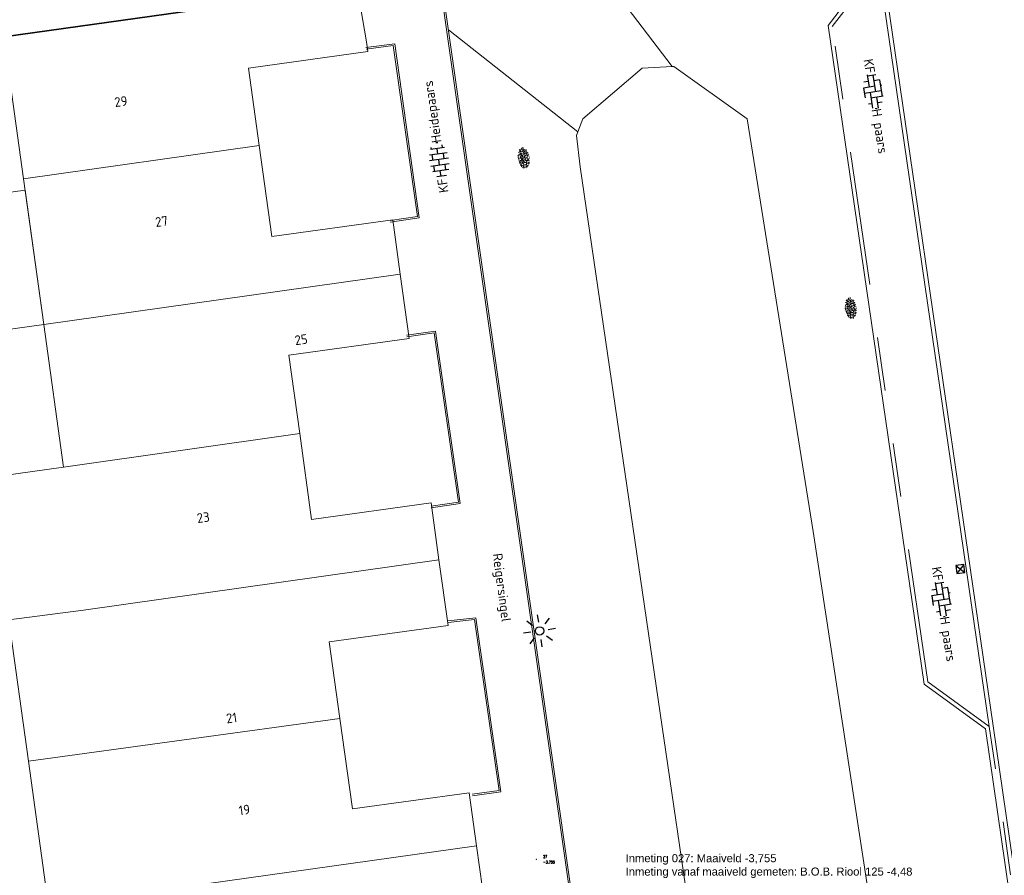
# Model space of a CAD drawing. Header units: metres. Extents: x 102746 to 103541, y 468531 to 469408.
# Tile 40 of 87: x 103110 to 103147, y 468860 to 468892. Entities that reach past the tile are written whole.
import ezdxf
from ezdxf.enums import TextEntityAlignment as Align

# ---------------------------------------------------------------- set-up
doc = ezdxf.new("R2010")
doc.units = ezdxf.units.M
doc.linetypes.add('VH-OPSLUITBAND_60X200', pattern=[12, 6, -2, 2, -2])
doc.linetypes.add('VH-TROTTOIRBAND_130-150', pattern=[15, 5, -2, 2, -2, 2, -2])
doc.layers.get('0').update_dxf_attribs({"lineweight": 25})
for name, color, linetype, lineweight in [('B-RO-GR-GRAS-S', 60, 'Continuous', 25), ('B-RO-IE-MEUBILAIR_WEGMEUBILAIR-S', 7, 'Continuous', 25), ('B-RO-OG-BEBOUWING-G', 7, 'Continuous', 35), ('B-RO-OG-BGT-G', 253, 'Continuous', 13), ('B-RO-RI-HWA_GOOT-G', 150, 'Continuous', 18), ('B-RO-RI-HWA_KOLK-S', 150, 'Continuous', 25), ('B-RO-VH-KANTOPSLUITING_ACHTERKANTBAND-G', 253, 'Continuous', 18), ('B-RO-VH-KANTOPSLUITING_OPSLUITBAND_60X200-G', 150, 'VH-OPSLUITBAND_60X200', 18), ('B-RO-VH-KANTOPSLUITING_TROTTOIRBAND_130 150-G', 84, 'VH-TROTTOIRBAND_130-150', 18), ('B-RO-VH-VERHARDING-G', 252, 'Continuous', 18), ('B-RO-VH-VERHARDING_BETONSTRAATSTEEN-S', 252, 'Continuous', 25), ('CALQUE_PTTOPO_ALT', 7, 'Continuous', 0), ('CALQUE_PTTOPO_MAT', 7, 'Continuous', 0), ('PTTOPO', 7, 'Continuous', 0)]:
    doc.layers.add(name, color=color, linetype=linetype, lineweight=lineweight)
doc.styles.add('ARIAL', font='arial.ttf')
doc.styles.add('NLCS-ISO', font='txt')
doc.styles.add('NLCS-ISO-M200-T18', font='txt', dxfattribs={"height": 0.36})
doc.styles.add('Style-STANDARD', font='STANDARD.shx')

# ---------------------------------------------------------------- blocks, each defined once
blk = doc.blocks.new('B-SRI-KOLK_STRAAT_300X300-SO')
for p, q in [((-0.75, 0), (0.75, 1.5)), ((0.75, 0), (-0.75, 1.5))]:
    blk.add_line(p, q)
at = {"flags": 128}
blk.add_lwpolyline([(-0.75, 0), (0.75, 0), (0.75, 1.5), (-0.75, 1.5)], close=True, dxfattribs=at)
blk = doc.blocks.new('SVH-BSS_KEIFORMAAT_ELLEBOOG_KL-SO')
for p, q in [((-2.92, 0.92), (-2.92, -0.66)), ((-2.92, 0.39), (0.23, 0.39)), ((-1.87, 1.5), (-1.87, 0.39)), ((-1.87, 1.44), (1.28, 1.44)), ((-0.82, 1.75), (-0.82, 1.44)), ((-0.82, 0.39), (-0.82, -1.75)), ((0.23, 1.44), (0.23, -1.71)), ((1.28, 1.67), (1.28, -0.66)), ((1.28, 0.39), (3.32, 0.39)), ((2.33, 1.31), (2.33, 0.39)), ((3.38, 0.18), (3.38, -0.18)), ((-3.16, -0.66), (-0.82, -0.66)), ((-1.87, -0.66), (-1.87, -1.5)), ((-0.82, -1.71), (1.03, -1.71)), ((0.23, -0.66), (3.16, -0.66)), ((2.33, -0.66), (2.33, -1.31))]:
    blk.add_line(p, q)
at = {"style": 'NLCS-ISO'}
blk.add_attdef('FORMAAT', text='', height=1.8, dxfattribs=at).set_placement((-3.39, 0), align=Align.MIDDLE_RIGHT)
blk.add_attdef('KLEUR', text='', height=1.8, dxfattribs=at).set_placement((3.39, 0), align=Align.MIDDLE_LEFT)
at = {"style": 'NLCS-ISO', "flags": 1}
blk.add_attdef('FUNCTIE', text='', height=1.8, dxfattribs=at).set_placement((0.12, -3.58), align=Align.MIDDLE_CENTER)
blk = doc.blocks.new('SGR-GRAS_01-SO')
at = {"ltscale": 0.1}
for p, q in [((-1.96, -0.07), (-1.98, 0)), ((-1.93, 0.19), (-1.93, 0.24)), ((-1.89, 0.24), (-1.92, 0.25)), ((-1.67, 0.02), (-1.6, 0.04)), ((-1.6, 0.24), (-1.65, 0.29)), ((-1.53, 0.32), (-1.6, 0.35)), ((-1.45, 0.64), (-1.52, 0.66)), ((-1.52, 0.19), (-1.44, 0.19)), ((-1.47, 0.58), (-1.48, 0.65)), ((-1.43, 0.48), (-1.35, 0.5)), ((-1.36, 0.21), (-1.43, 0.23)), ((-1.42, 0.13), (-1.36, 0.17)), ((-1.38, 0.11), (-1.32, 0.16)), ((-1.37, 0.01), (-1.38, 0.08)), ((-1.33, 0.11), (-1.33, 0.19)), ((-1.3, 0.76), (-1.32, 0.77)), ((-1.28, 0.68), (-1.28, 0.76)), ((-1.17, 0.39), (-1.23, 0.43)), ((-1.17, 0.24), (-1.22, 0.29)), ((-1.15, 0.65), (-1.21, 0.7)), ((-1.11, 0.17), (-1.04, 0.19)), ((-1.03, 0.03), (-1.1, 0.07)), ((-0.94, 0.84), (-1, 0.88)), ((-0.97, 0.51), (-0.92, 0.57)), ((-0.89, 0.5), (-0.97, 0.52)), ((-0.94, 0.19), (-0.87, 0.19)), ((-0.92, 0.42), (-0.86, 0.46)), ((-0.89, 0.81), (-0.82, 0.81)), ((-0.87, 0.66), (-0.89, 0.73)), ((-0.8, 0.06), (-0.88, 0.08)), ((-0.87, 0.62), (-0.8, 0.64)), ((-0.8, 0.47), (-0.87, 0.51)), ((-0.75, 0.24), (-0.8, 0.29)), ((-0.77, 0.09), (-0.79, 0.16)), ((-0.73, 0.65), (-0.78, 0.7)), ((-0.74, 0.03), (-0.73, 0.11)), ((-0.67, 0.11), (-0.73, 0.14)), ((-0.69, 0.61), (-0.68, 0.68)), ((-0.58, 0.92), (-0.64, 0.96)), ((-0.56, 0.92), (-0.51, 0.97)), ((-0.56, 0.32), (-0.48, 0.34)), ((-0.44, 0.55), (-0.51, 0.59)), ((-0.43, 0.78), (-0.5, 0.8)), ((-0.42, 0.71), (-0.36, 0.74)), ((-0.34, 0.35), (-0.41, 0.37)), ((-0.32, 0.24), (-0.38, 0.29)), ((-0.31, 0.19), (-0.37, 0.22)), ((-0.37, 0.19), (-0.29, 0.19)), ((-0.31, 0.65), (-0.36, 0.7)), ((-0.32, 0.81), (-0.24, 0.81)), ((-0.32, 0.77), (-0.24, 0.79)), ((-0.28, 0.73), (-0.29, 0.81)), ((-0.21, 1), (-0.27, 1.03)), ((-0.24, 0.02), (-0.17, 0.04)), ((-0.18, 0.17), (-0.19, 0.24)), ((-0.08, 0.63), (-0.14, 0.67)), ((-0.14, -0.04), (-0.14, 0.03)), ((-0.09, 0.53), (-0.09, 0.6)), ((-0.08, 0.16), (-0.03, 0.21)), ((-0.07, 0.19), (0, 0.23)), ((0.06, 0.27), (-0.01, 0.3)), ((0, 0.47), (0.07, 0.49)), ((0.1, 0.24), (0.05, 0.29)), ((0.13, 0.64), (0.06, 0.66)), ((0.07, 0.99), (0.14, 1.03)), ((0.12, 0.65), (0.07, 0.7)), ((0.22, 0.2), (0.15, 0.22)), ((0.21, 0.19), (0.28, 0.19)), ((0.29, 0.71), (0.22, 0.75)), ((0.24, 0.92), (0.31, 0.94)), ((0.26, 0.81), (0.33, 0.81)), ((0.32, 0.81), (0.3, 0.89)), ((0.31, 0.17), (0.39, 0.19)), ((0.32, 0.57), (0.38, 0.62)), ((0.42, 0.34), (0.36, 0.38)), ((0.42, 0.25), (0.4, 0.32)), ((0.43, 0.48), (0.49, 0.51)), ((0.53, 0.24), (0.47, 0.29)), ((0.54, 0.65), (0.49, 0.7)), ((0.56, -0.02), (0.49, 0.02)), ((0.5, 0.45), (0.51, 0.53)), ((0.59, 0.93), (0.52, 0.94)), ((0.55, 0.62), (0.63, 0.64)), ((0.65, 0.79), (0.58, 0.83)), ((0.68, 0.49), (0.61, 0.51)), ((0.77, 0.05), (0.7, 0.07)), ((0.78, 0.42), (0.72, 0.46)), ((0.78, 0.19), (0.86, 0.19)), ((0.83, 0.81), (0.91, 0.81)), ((0.92, 0.06), (0.85, 0.09)), ((0.87, 0.31), (0.94, 0.33)), ((0.95, 0.24), (0.9, 0.29)), ((0.91, 0.89), (0.91, 0.92)), ((0.97, 0.65), (0.91, 0.7)), ((0.93, 0.76), (0.99, 0.8)), ((1.01, 0.87), (0.95, 0.91)), ((1.01, 0.33), (1, 0.4)), ((1.15, 0.78), (1.08, 0.8)), ((1.15, 0.5), (1.08, 0.54)), ((1.1, 0.38), (1.1, 0.45)), ((1.11, 0.77), (1.18, 0.79)), ((1.24, 0.34), (1.17, 0.36)), ((1.18, 0.01), (1.26, 0.03)), ((1.21, 0.21), (1.26, 0.26)), ((1.28, 0.14), (1.22, 0.17)), ((1.28, 0.25), (1.35, 0.29)), ((1.37, 0.24), (1.32, 0.29)), ((1.39, 0.65), (1.34, 0.7)), ((1.36, 0.19), (1.43, 0.19)), ((1.42, 0.46), (1.5, 0.48)), ((1.51, 0.58), (1.44, 0.62)), ((1.64, 0.21), (1.58, 0.25)), ((1.61, 0.41), (1.59, 0.48)), ((1.69, 0.3), (1.7, 0.37)), ((1.79, 0.19), (1.72, 0.21)), ((1.74, 0.16), (1.81, 0.18)), ((1.8, 0.24), (1.75, 0.29)), ((1.93, 0.19), (1.95, 0.19)), ((-1.92, -0.16), (-1.85, -0.12)), ((-1.82, -0.08), (-1.9, -0.06)), ((-1.76, -0.13), (-1.82, -0.09)), ((-1.78, -0.3), (-1.73, -0.25)), ((-1.62, -0.5), (-1.69, -0.46)), ((-1.63, -0.57), (-1.68, -0.52)), ((-1.61, -0.17), (-1.67, -0.11)), ((-1.57, -0.44), (-1.49, -0.44)), ((-1.54, -0.66), (-1.5, -0.64)), ((-1.4, -0.05), (-1.46, -0.01)), ((-1.38, -0.46), (-1.38, -0.39)), ((-1.35, -0.28), (-1.28, -0.26)), ((-1.27, -0.23), (-1.34, -0.21)), ((-1.26, -0.42), (-1.33, -0.38)), ((-1.27, -0.56), (-1.28, -0.48)), ((-1.21, -0.57), (-1.26, -0.52)), ((-1.18, -0.67), (-1.25, -0.65)), ((-1.19, -0.17), (-1.24, -0.11)), ((-1.13, -0.78), (-1.19, -0.75)), ((-1.06, -0.39), (-1, -0.35)), ((-1.04, -0.58), (-0.97, -0.57)), ((-0.99, -0.44), (-0.92, -0.44)), ((-0.9, -0.34), (-0.96, -0.3)), ((-0.9, -0.65), (-0.84, -0.6)), ((-0.84, -0.94), (-0.85, -0.93)), ((-0.78, -0.57), (-0.84, -0.52)), ((-0.76, -0.7), (-0.83, -0.67)), ((-0.76, -0.17), (-0.82, -0.11)), ((-0.8, -0.13), (-0.73, -0.11)), ((-0.71, -0.38), (-0.79, -0.36)), ((-0.79, -0.54), (-0.78, -0.46)), ((-0.72, -0.89), (-0.65, -0.87)), ((-0.71, -0.9), (-0.64, -0.86)), ((-0.62, -0.82), (-0.7, -0.8)), ((-0.67, -0.48), (-0.69, -0.4)), ((-0.53, -0.26), (-0.6, -0.22)), ((-0.58, -0.99), (-0.59, -0.97)), ((-0.57, -0.1), (-0.5, -0.06)), ((-0.49, -0.25), (-0.44, -0.19)), ((-0.48, -0.44), (-0.41, -0.42)), ((-0.4, -0.63), (-0.46, -0.59)), ((-0.38, -0.98), (-0.43, -0.93)), ((-0.42, -0.44), (-0.34, -0.44)), ((-0.36, -0.57), (-0.41, -0.52)), ((-0.34, -0.17), (-0.39, -0.11)), ((-0.26, -0.99), (-0.33, -0.95)), ((-0.25, -0.09), (-0.32, -0.07)), ((-0.17, -0.18), (-0.24, -0.14)), ((-0.16, -0.53), (-0.23, -0.51)), ((-0.21, -0.61), (-0.15, -0.58)), ((-0.19, -0.62), (-0.19, -0.54)), ((-0.17, -0.74), (-0.1, -0.72)), ((-0.07, -0.97), (-0.14, -0.95)), ((-0.04, -0.55), (-0.1, -0.51)), ((-0.08, -0.4), (-0.09, -0.32)), ((-0.01, -1.01), (0.04, -0.95)), ((0.05, -0.98), (0, -0.93)), ((0.07, -0.57), (0.01, -0.52)), ((0.02, -0.96), (0.01, -0.89)), ((0.08, -0.17), (0.03, -0.11)), ((0.1, -0.91), (0.03, -0.88)), ((0.07, -0.29), (0.14, -0.27)), ((0.19, -0.1), (0.13, -0.06)), ((0.16, -0.44), (0.23, -0.44)), ((0.17, -1.04), (0.22, -1.02)), ((0.31, -0.24), (0.24, -0.22)), ((0.33, -0.47), (0.26, -0.43)), ((0.29, -0.33), (0.35, -0.29)), ((0.4, -0.68), (0.32, -0.66)), ((0.39, -0.6), (0.45, -0.55)), ((0.39, -0.59), (0.46, -0.57)), ((0.4, -0.69), (0.41, -0.62)), ((0.46, -0.83), (0.4, -0.8)), ((0.47, -0.98), (0.42, -0.93)), ((0.49, -0.57), (0.44, -0.52)), ((0.45, -0.12), (0.46, -0.05)), ((0.51, -0.17), (0.45, -0.11)), ((0.52, -0.32), (0.5, -0.24)), ((0.62, -0.88), (0.6, -0.81)), ((0.63, -0.14), (0.7, -0.12)), ((0.69, -0.39), (0.62, -0.35)), ((0.64, -0.84), (0.71, -0.81)), ((0.7, -0.89), (0.77, -0.88)), ((0.73, -0.44), (0.81, -0.44)), ((0.82, -0.76), (0.76, -0.72)), ((0.78, -0.04), (0.85, 0)), ((0.86, -0.39), (0.79, -0.37)), ((0.8, -0.19), (0.85, -0.14)), ((0.86, -0.94), (0.84, -0.93)), ((0.91, -0.57), (0.86, -0.52)), ((0.93, -0.17), (0.88, -0.11)), ((0.95, -0.83), (0.88, -0.81)), ((0.94, -0.44), (1.01, -0.42)), ((1.05, -0.31), (0.99, -0.27)), ((1, -0.77), (1, -0.7)), ((1.05, -0.2), (1.05, -0.12)), ((1.11, -0.24), (1.1, -0.16)), ((1.19, -0.68), (1.12, -0.64)), ((1.14, -0.56), (1.21, -0.52)), ((1.21, -0.8), (1.2, -0.73)), ((1.33, -0.1), (1.26, -0.08)), ((1.26, -0.75), (1.33, -0.73)), ((1.34, -0.57), (1.29, -0.52)), ((1.36, -0.17), (1.3, -0.11)), ((1.31, -0.44), (1.38, -0.44)), ((1.42, -0.23), (1.35, -0.19)), ((1.42, -0.54), (1.35, -0.52)), ((1.55, -0.6), (1.49, -0.56)), ((1.5, -0.29), (1.57, -0.27)), ((1.64, -0.27), (1.65, -0.2)), ((1.64, -0.27), (1.7, -0.23)), ((1.68, -0.55), (1.74, -0.5)), ((1.71, -0.16), (1.69, -0.09)), ((1.78, -0.15), (1.71, -0.11)), ((1.71, -0.52), (1.71, -0.52)), ((1.78, -0.17), (1.73, -0.11)), ((1.88, -0.25), (1.81, -0.23))]:
    blk.add_line(p, q, dxfattribs=at)
at = {"ltscale": 0.1, "style": 'NLCS-ISO'}
blk.add_attdef('TYPE', text='', height=0.5, dxfattribs=at).set_placement((3.47, -0.02), align=Align.MIDDLE_CENTER)
blk = doc.blocks.new('SVH-BSS_KEIFORMAAT_HALFST_KL-SO')
for p, q in [((-3.15, -1), (-3.15, 0.83)), ((-3.15, 0), (-2.1, 0)), ((-2.1, -1.59), (-2.1, 1.42)), ((-2.1, 1.05), (-1.05, 1.05)), ((-1.05, -1.83), (-1.05, 1.66)), ((-1.05, 0), (0, 0)), ((0, -1.88), (0, 1.71)), ((0, 1.05), (1.05, 1.05)), ((1.05, -1.75), (1.05, 1.58)), ((1.05, 0), (2.1, 0)), ((2.1, -1.4), (2.1, 1.22)), ((2.1, 1.05), (2.41, 1.05)), ((3.15, -0.26), (3.15, 0.09)), ((3.15, 0), (3.16, 0)), ((-2.1, -1.05), (-1.05, -1.05)), ((0, -1.05), (1.05, -1.05)), ((2.1, -1.05), (2.64, -1.05))]:
    blk.add_line(p, q)
at = {"style": 'NLCS-ISO'}
blk.add_attdef('FORMAAT', text='', height=1.8, dxfattribs=at).set_placement((-3.62, -0.09), align=Align.MIDDLE_RIGHT)
blk.add_attdef('KLEUR', text='', height=1.8, dxfattribs=at).set_placement((3.17, -0.09), align=Align.MIDDLE_LEFT)
at = {"style": 'NLCS-ISO', "flags": 1}
blk.add_attdef('FUNCTIE', text='', height=1.8, dxfattribs=at).set_placement((0.12, -3.58), align=Align.MIDDLE_CENTER)
blk = doc.blocks.new('B-SIE-WEG_LICHTMAST_SPOT-SO')
for p, q in [((-2.12, 2.12), (-1.15, 1.15)), ((0, 1.62), (0, 3)), ((1.15, 1.15), (2.12, 2.12)), ((-3, 0), (-1.62, 0)), ((-2.12, -2.12), (-1.15, -1.15)), ((0, -3), (0, -1.62)), ((1.15, -1.15), (2.12, -2.12)), ((1.62, 0), (3, 0))]:
    blk.add_line(p, q)
blk.add_circle((0, 0), 0.77)
at = {"style": 'NLCS-ISO'}
blk.add_attdef('TYPE', text='', height=1.8, dxfattribs=at).set_placement((0, 3), align=Align.BOTTOM_CENTER)
blk = doc.blocks.new('PTTOPO')
at = {"layer": 'PTTOPO'}
blk.add_point((0, 0), dxfattribs=at)
at = {"layer": 'CALQUE_PTTOPO_ALT', "style": 'Style-STANDARD', "width": 0.8}
blk.add_attdef('ALT', text='', height=0.1, dxfattribs=at).set_placement((0.25, -0.1), align=Align.MIDDLE_LEFT)
at = {"layer": 'CALQUE_PTTOPO_MAT', "style": 'Style-STANDARD', "width": 0.8}
blk.add_attdef('MAT', text='', height=0.1, dxfattribs=at).set_placement((0.25, 0.1), align=Align.MIDDLE_LEFT)

msp = doc.modelspace()

# ---------------------------------------------------------------- linework, layer by layer
at = {"layer": 'B-RO-OG-BEBOUWING-G', "elevation": -3.754}
msp.add_lwpolyline([(103122.77, 468893.544), (103107.943, 468891.463)], dxfattribs=at)
at = {"layer": 'B-RO-OG-BGT-G', "color": 252, "flags": 128}
for points in [[(103126.175, 468891.942), (103131.015, 468888.134), (103131.195, 468888.621), (103133.417, 468890.514), (103134.529, 468890.575), (103131.405, 468894.686)], [(103132.923, 468848.336), (103133.245, 468845.999), (103136.931, 468846.546), (103136.605, 468848.918), (103135.907, 468853.994), (103131.096, 468886.825), (103130.966, 468888.001), (103131.015, 468888.134), (103126.175, 468891.942)], [(103123.113, 468891.503), (103123.165, 468891.131), (103118.706, 468890.513), (103119.106, 468887.63), (103119.579, 468884.222), (103124.094, 468884.848), (103124.375, 468882.821), (103124.708, 468880.418), (103120.213, 468879.795), (103120.62, 468876.861), (103121.065, 468873.655), (103125.529, 468874.274), (103125.824, 468872.144), (103126.164, 468869.693), (103121.721, 468869.077), (103122.118, 468866.217), (103122.587, 468862.834), (103126.95, 468863.439), (103127.224, 468861.461), (103127.557, 468859.061)], [(103143.357, 468849.986), (103143.357, 468849.986), (103143.357, 468849.986), (103139.807, 468873.198), (103137.336, 468888.617), (103134.593, 468890.579), (103134.529, 468890.575), (103133.417, 468890.514), (103131.195, 468888.621), (103131.015, 468888.134), (103130.966, 468888.001), (103131.096, 468886.825), (103135.907, 468853.994), (103136.605, 468848.918), (103136.931, 468846.546), (103138.961, 468831.78), (103139.482, 468828.285), (103138.594, 468820.185), (103138.462, 468818.192), (103138.101, 468815.743), (103139.133, 468797.058), (103139.157, 468795.41)]]:
    msp.add_lwpolyline(points, dxfattribs=at)
for points in [[(103110.304, 468886.382), (103119.106, 468887.63), (103118.706, 468890.513), (103123.165, 468891.131), (103123.113, 468891.503), (103122.77, 468893.544), (103109.567, 468891.691), (103109.58, 468891.602)], [(103119.106, 468887.63), (103110.304, 468886.382), (103111.059, 468880.94), (103124.375, 468882.821), (103124.094, 468884.848), (103119.579, 468884.222)], [(103111.059, 468880.94), (103110.364, 468885.952), (103107.763, 468885.591), (103108.458, 468880.579)], [(103111.059, 468880.94), (103111.798, 468875.609), (103120.62, 468876.861), (103120.213, 468879.795), (103124.708, 468880.418), (103124.375, 468882.821)], [(103120.62, 468876.861), (103111.798, 468875.609), (103109.018, 468875.213), (103109.756, 468869.897), (103112.54, 468870.267), (103125.824, 468872.144), (103125.529, 468874.274), (103121.065, 468873.655)], [(103110.489, 468864.614), (103122.118, 468866.217), (103121.721, 468869.077), (103126.164, 468869.693), (103125.824, 468872.144), (103112.54, 468870.267), (103109.756, 468869.897)], [(103110.489, 468864.614), (103111.314, 468858.659), (103114.097, 468859.039), (103114.02, 468859.595), (103127.224, 468861.461), (103126.95, 468863.439), (103122.587, 468862.834), (103122.118, 468866.217)], [(103127.224, 468861.461), (103114.02, 468859.595), (103114.097, 468859.039), (103114.119, 468858.883), (103114.759, 468854.265), (103123.62, 468855.523), (103123.213, 468858.459), (103127.557, 468859.061)]]:
    msp.add_lwpolyline(points, close=True, dxfattribs=at)
at = {"layer": 'B-RO-RI-HWA_GOOT-G', "elevation": -3.902, "flags": 128}
msp.add_lwpolyline([(103124.055, 469019.35), (103124.203, 469018.371), (103129.496, 468981.94), (103132.63, 468960.881), (103137.545, 468927.138), (103137.992, 468924.22), (103138.193, 468922.733), (103140.253, 468908.684), (103141.01, 468903.742), (103142.395, 468894.355), (103146.529, 468865.937), (103149.68, 468844.201)], dxfattribs=at)
at = {"layer": 'B-RO-VH-KANTOPSLUITING_ACHTERKANTBAND-G', "linetype": 'Continuous'}
for points, elevation in [([(103148.606, 468849.46), (103146.241, 468865.832), (103143.948, 468867.501), (103140.357, 468892.112), (103142.088, 468894.374), (103140.714, 468903.698)], -4.019), ([(103132.945, 468848.391), (103132.333, 468848.361), (103125.811, 468894.065), (103141.79, 468896.278)], -3.844), ([(103123.094, 468891.286), (103124.169, 468891.427), (103125.086, 468884.919), (103124.005, 468884.76)], -3.714), ([(103124.612, 468880.538), (103125.692, 468880.69), (103126.62, 468874.242), (103125.534, 468874.088)], -3.724), ([(103126.155, 468869.864), (103127.205, 468869.973), (103128.135, 468863.478), (103127.07, 468863.33)], -3.723)]:
    msp.add_lwpolyline(points, dxfattribs=dict(at, elevation=elevation))
at = {"layer": 'B-RO-VH-KANTOPSLUITING_OPSLUITBAND_60X200-G', "linetype": 'Continuous'}
for points in [[(103132.942, 468848.451, -3.844), (103132.385, 468848.424, -3.847), (103125.879, 468894.014, -3.756), (103141.798, 468896.219, -3.991)], [(103123.102, 468891.227, -3.714), (103124.118, 468891.36, -3.787), (103125.019, 468884.97, -3.719), (103123.997, 468884.82, -3.733)], [(103124.62, 468880.478, -3.724), (103125.642, 468880.622, -3.744), (103126.552, 468874.293, -3.69), (103125.526, 468874.148, -3.671)], [(103126.162, 468869.804, -3.723), (103127.154, 468869.907, -3.724), (103128.067, 468863.529, -3.729), (103127.062, 468863.39, -3.72)]]:
    msp.add_polyline3d(points, dxfattribs=at)
at = {"layer": 'B-RO-VH-KANTOPSLUITING_TROTTOIRBAND_130 150-G', "elevation": -4.019}
msp.add_lwpolyline([(103148.753, 468849.485), (103146.38, 468865.916), (103144.087, 468867.585), (103140.514, 468892.071), (103142.246, 468894.333), (103140.862, 468903.72)], dxfattribs=at)
at = {"layer": 'B-RO-VH-VERHARDING-G', "elevation": -4.019, "flags": 128}
msp.add_lwpolyline([(103142.246, 468894.333), (103146.38, 468865.916)], dxfattribs=at)

# ---------------------------------------------------------------- block references
at = {"layer": 'B-RO-GR-GRAS-S', "xscale": 0.2, "yscale": 0.2, "zscale": 0.2}
for p, rotation in [((103128.993, 468887.154), 277.7364865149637), ((103141.205, 468881.544), 277.8971135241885)]:
    msp.add_blockref('SGR-GRAS_01-SO', p, dxfattribs=dict(at, rotation=rotation))
at = {"layer": 'B-RO-IE-MEUBILAIR_WEGMEUBILAIR-S', "xscale": 0.2, "yscale": 0.2, "zscale": 0.2, "rotation": 188.0763851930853}
msp.add_blockref('B-SIE-WEG_LICHTMAST_SPOT-SO', (103129.581, 468869.487, -3.725), dxfattribs=at)
at = {"layer": 'B-RO-RI-HWA_KOLK-S', "xscale": 0.2, "yscale": 0.2, "zscale": 0.2, "rotation": 188.3013186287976}
msp.add_blockref('B-SRI-KOLK_STRAAT_300X300-SO', (103145.279, 468871.949, -4.183), dxfattribs=at)
at = {"layer": 'B-RO-VH-VERHARDING_BETONSTRAATSTEEN-S', "xscale": 0.2, "yscale": 0.2, "zscale": 0.2}
for name, p, rotation, values in [('SVH-BSS_KEIFORMAAT_ELLEBOOG_KL-SO', (103142.05, 468889.665), 279.12955491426, {'FORMAAT': 'KF', 'KLEUR': 'H paars'}), ('SVH-BSS_KEIFORMAAT_HALFST_KL-SO', (103125.813, 468887.098), 98.12694785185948, {'FORMAAT': 'KF', 'KLEUR': 'Heidepaars'}), ('SVH-BSS_KEIFORMAAT_ELLEBOOG_KL-SO', (103144.595, 468870.69), 279.12955491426, {'FORMAAT': 'KF', 'KLEUR': 'H paars'})]:
    msp.add_blockref(name, p, dxfattribs=dict(at, rotation=rotation)).add_auto_attribs(values)
at = {"layer": 'PTTOPO'}
msp.add_blockref('PTTOPO', (103129.462, 468860.951, -3.755), dxfattribs=at).add_auto_attribs({'ALT': '-3.755', 'MAT': '27'})

# ---------------------------------------------------------------- texts
at = {"insert": (103132.796, 468861.144), "char_height": 0.3, "attachment_point": 1, "style": 'ARIAL'}
msp.add_mtext('Inmeting 027: Maaiveld -3,755^JInmeting vanaf maaiveld gemeten: B.O.B. Riool 125 -4,48', dxfattribs=at)
at = {"layer": 'B-RO-OG-BGT-G', "color": 252, "style": 'NLCS-ISO-M200-T18'}
for s, rotation, p in [('29', 7.9, (103113.942, 468889.269)), ('27', 7.9, (103115.462, 468884.787)), ('25', 7.9, (103120.676, 468880.371)), ('23', 7.9, (103117.017, 468873.725)), ('Reigersingel', 277.6, (103128.123, 468871.1)), ('21', 7.9, (103118.077, 468866.234)), ('19', 7.9, (103118.554, 468862.799))]:
    msp.add_text(s, height=0.36, rotation=rotation, dxfattribs=at).set_placement(p, align=Align.MIDDLE)

doc.saveas('drawing.dxf')
